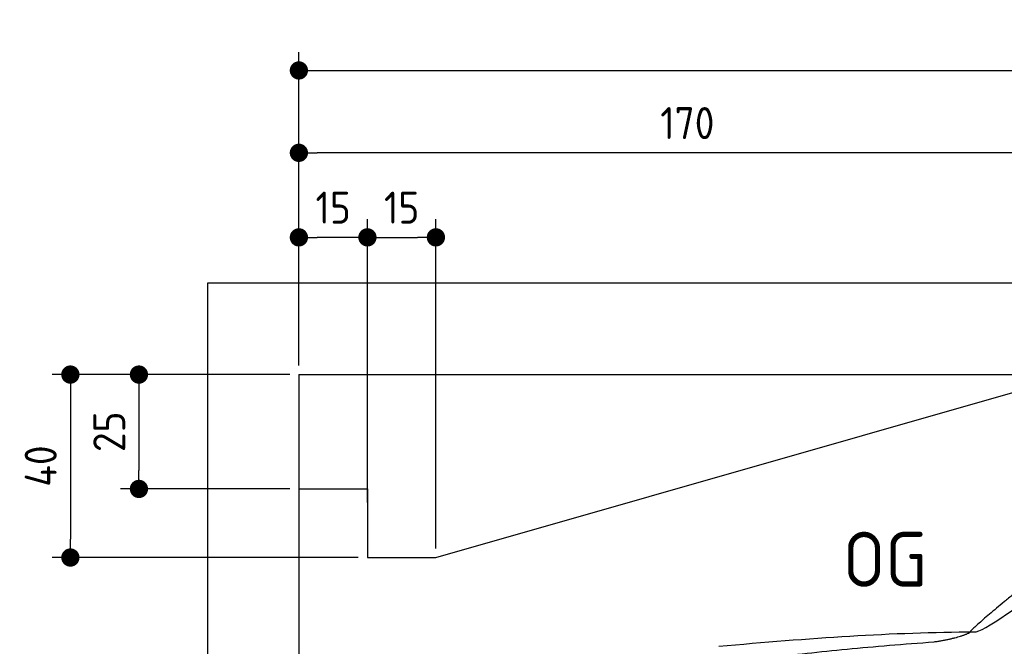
# Model space of a CAD drawing. Header units: millimetres. Extents: x -411 to 6777, y 0 to 6927.
# Tile 3 of 6: x -411 to 1744, y 5557 to 6927. Entities that reach past the tile are written whole.
import ezdxf

# ---------------------------------------------------------------- set-up
doc = ezdxf.new("R2010")
doc.units = ezdxf.units.MM
doc.layers.add('4', color=3, linetype='Continuous')
for name, color, linetype, lineweight in [('car', 10, 'Continuous', 25), ('Freiraum', 7, 'Continuous', 25), ('Gebäude', 7, 'Continuous', 25)]:
    doc.layers.add(name, color=color, linetype=linetype, lineweight=lineweight)
doc.styles.get("Standard").update_dxf_attribs({"font": 'ISOCP.SHX'})
doc.dimstyles.new('GEN-ISO', dxfattribs={"dimscale": 20, "dimtxt": 3.5, "dimasz": 2, "dimexe": 2, "dimexo": 1, "dimgap": 1.5, "dimtad": 1, "dimdec": 1, "dimlfac": 0.1, "dimdsep": 46, "dimtxsty": 'STANDARD', "dimblk": 'PUNKT', "dimcen": 2, "dimclrd": 256, "dimclre": 256, "dimclrt": 2, "dimadec": 0, "dimazin": 0, "dimtp": 0.1, "dimtm": 0.1, "dimtfac": 0.71, "dimtdec": 1, "dimtmove": 2, "dimatfit": 3, "dimldrblk": 'PUNKT', "dimfxl": 2, "dimtolj": 1, "dimarcsym": 0})

# ---------------------------------------------------------------- blocks, each defined once
blk = doc.blocks.new('PUNKT')
at = {"layer": '4', "color": 0, "linetype": 'ByBlock'}
blk.add_line((-0.5, 0), (-1, 0), dxfattribs=at)
at = {"layer": '4', "color": 0, "linetype": 'ByBlock', "const_width": 0.5}
blk.add_lwpolyline([(-0.25, 0, 1), (0.25, 0, 1)], format="xyb", close=True, dxfattribs=at)
blk = doc.blocks.new('*D37')
at = {"layer": '4', "lineweight": -2, "transparency": 16777216}
for p, q in [((200, 6170.9), (200, 6855.8)), ((5700, 6320.9), (5700, 6855.8)), ((240, 6815.8), (5660, 6815.8))]:
    blk.add_line(p, q, dxfattribs=at)
at = {"layer": 'Defpoints', "color": 0, "transparency": 16777216}
for p in [(5700, 6815.8), (5700, 6300.9), (200, 6150.9)]:
    blk.add_point(p, dxfattribs=at)
at = {"layer": '4', "lineweight": -2, "transparency": 16777216, "xscale": 40, "yscale": 40, "zscale": 40, "rotation": 180}
blk.add_blockref('PUNKT', (200, 6815.8), dxfattribs=at)
at = {"layer": '4', "lineweight": -2, "transparency": 16777216, "xscale": 40, "yscale": 40, "zscale": 40}
blk.add_blockref('PUNKT', (5700, 6815.8), dxfattribs=at)
at = {"layer": '4', "color": 2, "transparency": 16777216, "insert": (2950, 6880.8), "char_height": 70, "attachment_point": 5}
blk.add_mtext('550', dxfattribs=at)
blk = doc.blocks.new('Car')
at = {"layer": 'car'}
for points, degree in [([(1626.8, 5603.6), (1662.5, 5600.2), (1962.5, 5851.8), (2140, 5962.4)], 3), ([(1922.8, 5857.4), (1842.3, 5796.2), (1740.7, 5711.8), (1612.3, 5605.4), (1618.2, 5603.5)], 4), ([(1067.9, 5566.9), (1264, 5586.6), (1449.1, 5601.4), (1626.8, 5603.6)], 3), ([(1539.1, 5581), (1592.2, 5589.3), (1617.9, 5602.5)], 2), ([(726.8, 5445), (962.6, 5533.8), (1539.1, 5581)], 2)]:
    blk.add_open_spline(points, degree=degree, dxfattribs=at)
blk = doc.blocks.new('_Dot')
at = {"color": 0, "linetype": 'ByBlock', "lineweight": -2}
blk.add_line((-0.5, 0), (-1, 0), dxfattribs=at)
at = {"color": 0, "linetype": 'ByBlock', "const_width": 0.5}
blk.add_lwpolyline([(-0.25, 0, 1), (0.25, 0, 1)], format="xyb", close=True, dxfattribs=at)
blk = doc.blocks.new('*D43')
at = {"layer": '4', "lineweight": -2, "transparency": 16777216}
for p, q in [((200, 6170.9), (200, 6675.7)), ((1900, 6170.9), (1900, 6675.7)), ((1860, 6635.7), (240, 6635.7))]:
    blk.add_line(p, q, dxfattribs=at)
at = {"layer": 'Defpoints', "color": 0, "transparency": 16777216}
for p in [(200, 6635.7), (200, 6150.9), (1900, 6150.9)]:
    blk.add_point(p, dxfattribs=at)
at = {"layer": '4', "lineweight": -2, "transparency": 16777216, "xscale": 40, "yscale": 40, "zscale": 40, "rotation": 180}
blk.add_blockref('_Dot', (200, 6635.7), dxfattribs=at)
at = {"layer": '4', "lineweight": -2, "transparency": 16777216, "xscale": 40, "yscale": 40, "zscale": 40}
blk.add_blockref('_Dot', (1900, 6635.7), dxfattribs=at)
at = {"layer": '4', "color": 2, "transparency": 16777216, "insert": (1050, 6700.7), "char_height": 70, "attachment_point": 5}
blk.add_mtext('170', dxfattribs=at)
blk = doc.blocks.new('*D44')
at = {"layer": '4', "lineweight": -2, "transparency": 16777216}
for p, q in [((200, 6170.9), (200, 6490.9)), ((350, 5870.9), (350, 6490.9)), ((310, 6450.9), (240, 6450.9))]:
    blk.add_line(p, q, dxfattribs=at)
at = {"layer": 'Defpoints', "color": 0, "transparency": 16777216}
for p in [(200, 6450.9), (200, 6150.9), (350, 5850.9)]:
    blk.add_point(p, dxfattribs=at)
at = {"layer": '4', "lineweight": -2, "transparency": 16777216, "xscale": 40, "yscale": 40, "zscale": 40, "rotation": 180}
blk.add_blockref('_Dot', (200, 6450.9), dxfattribs=at)
at = {"layer": '4', "lineweight": -2, "transparency": 16777216, "xscale": 40, "yscale": 40, "zscale": 40}
blk.add_blockref('_Dot', (350, 6450.9), dxfattribs=at)
at = {"layer": '4', "color": 2, "transparency": 16777216, "insert": (275, 6515.9), "char_height": 70, "attachment_point": 5}
blk.add_mtext('15', dxfattribs=at)
blk = doc.blocks.new('*D45')
at = {"layer": '4', "lineweight": -2, "transparency": 16777216}
for p, q in [((180, 6150.9), (-340, 6150.9)), ((-300, 6110.9), (-300, 5790.9)), ((330, 5750.9), (-340, 5750.9))]:
    blk.add_line(p, q, dxfattribs=at)
at = {"layer": 'Defpoints', "color": 0, "transparency": 16777216}
for p in [(200, 6150.9), (-300, 5750.9), (350, 5750.9)]:
    blk.add_point(p, dxfattribs=at)
at = {"layer": '4', "lineweight": -2, "transparency": 16777216, "xscale": 40, "yscale": 40, "zscale": 40}
for p, rotation in [((-300, 6150.9), 90), ((-300, 5750.9), 270)]:
    blk.add_blockref('_Dot', p, dxfattribs=dict(at, rotation=rotation))
at = {"layer": '4', "color": 2, "transparency": 16777216, "insert": (-365, 5950.9), "char_height": 70, "attachment_point": 5, "rotation": 90}
blk.add_mtext('40', dxfattribs=at)
blk = doc.blocks.new('*D46')
at = {"layer": '4', "lineweight": -2, "transparency": 16777216}
for p, q in [((180, 6150.9), (-190, 6150.9)), ((-150, 6110.9), (-150, 5940.9)), ((180, 5900.9), (-190, 5900.9))]:
    blk.add_line(p, q, dxfattribs=at)
at = {"layer": 'Defpoints', "color": 0, "transparency": 16777216}
for p in [(200, 6150.9), (-150, 5900.9), (200, 5900.9)]:
    blk.add_point(p, dxfattribs=at)
at = {"layer": '4', "lineweight": -2, "transparency": 16777216, "xscale": 40, "yscale": 40, "zscale": 40}
for p, rotation in [((-150, 6150.9), 90), ((-150, 5900.9), 270)]:
    blk.add_blockref('_Dot', p, dxfattribs=dict(at, rotation=rotation))
at = {"layer": '4', "color": 2, "transparency": 16777216, "insert": (-215, 6025.9), "char_height": 70, "attachment_point": 5, "rotation": 90}
blk.add_mtext('25', dxfattribs=at)
blk = doc.blocks.new('*D47')
at = {"layer": '4', "lineweight": -2, "transparency": 16777216}
for p, q in [((350, 5920.9), (350, 6490.9)), ((499.8, 5770.9), (499.8, 6490.9)), ((390, 6450.9), (459.8, 6450.9))]:
    blk.add_line(p, q, dxfattribs=at)
at = {"layer": 'Defpoints', "color": 0, "transparency": 16777216}
for p in [(499.8, 6450.9), (350, 5900.9), (499.8, 5750.9)]:
    blk.add_point(p, dxfattribs=at)
at = {"layer": '4', "lineweight": -2, "transparency": 16777216, "xscale": 40, "yscale": 40, "zscale": 40, "rotation": 180}
blk.add_blockref('_Dot', (350, 6450.9), dxfattribs=at)
at = {"layer": '4', "lineweight": -2, "transparency": 16777216, "xscale": 40, "yscale": 40, "zscale": 40}
blk.add_blockref('_Dot', (499.8, 6450.9), dxfattribs=at)
at = {"layer": '4', "color": 2, "transparency": 16777216, "insert": (424.9, 6515.9), "char_height": 70, "attachment_point": 5}
blk.add_mtext('15', dxfattribs=at)
blk = doc.blocks.new('Gebäude_390_GT205')
at = {"layer": 'Freiraum', "linetype": 'Continuous'}
blk.add_lwpolyline([(200, 5900.9), (350, 5900.9), (350, 5750.9), (499.8, 5750.9), (1900, 6150.9)], dxfattribs=at)
at = {"layer": 'Gebäude', "linetype": 'Continuous'}
for p, q in [((5900, 6350.8), (0, 6350.8)), ((0, 6350.8), (0, 0)), ((200, 6150.9), (5700, 6150.9))]:
    blk.add_line(p, q, dxfattribs=at)
blk.add_lwpolyline([(200, 6150.9), (200, 200), (200, 200)], dxfattribs=at)

msp = doc.modelspace()

# ---------------------------------------------------------------- block references
at = {"layer": 'car', "rotation": 359.4752422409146}
msp.add_blockref('Car', (0, 0), dxfattribs=at)
at = {"layer": 'Gebäude'}
msp.add_blockref('Gebäude_390_GT205', (0, 0), dxfattribs=at)

# ---------------------------------------------------------------- texts
msp.add_text('OG', height=120).set_placement((1390.46, 5687))

# ---------------------------------------------------------------- dimensions: what is measured, and where the dimension line sits
at = {"layer": '4'}
for base, p1, p2, override, picture, middle in [((5700, 6815.8), (200, 6150.88), (5700, 6300.88), {"dimtdec": 3, "dimtolj": 0}, '*D37', (2950, 6880.8)), ((200, 6635.7), (1900, 6150.88), (200, 6150.88), {"dimblk1": 'Dot', "dimblk2": 'Dot', "dimsah": 1, "dimtdec": 3, "dimtolj": 0}, '*D43', (1050, 6700.7)), ((200, 6450.88), (350, 5850.88), (200, 6150.88), {"dimblk1": 'Dot', "dimblk2": 'Dot', "dimsah": 1, "dimtdec": 3, "dimtolj": 0}, '*D44', (275, 6515.88)), ((499.76, 6450.88), (349.97, 5900.88), (499.76, 5750.88), {"dimblk1": 'Dot', "dimblk2": 'Dot', "dimsah": 1, "dimtdec": 3, "dimtolj": 0}, '*D47', (424.87, 6515.88))]:
    dim = msp.add_linear_dim(base=base, p1=p1, p2=p2, dimstyle='GEN-ISO', override=override, dxfattribs=at)
    dim.commit()
    dim.dimension.update_dxf_attribs({"geometry": picture, "text_midpoint": middle})
for base, p2, picture, middle in [((-300, 5750.88), (350, 5750.88), '*D45', (-365, 5950.88)), ((-150, 5900.88), (200, 5900.88), '*D46', (-215.01, 6025.88))]:
    dim = msp.add_linear_dim(base=base, p1=(200, 6150.88), p2=p2, angle=90, dimstyle='GEN-ISO', override={"dimblk1": 'Dot', "dimblk2": 'Dot', "dimsah": 1, "dimtdec": 3, "dimtolj": 0}, dxfattribs=at)
    dim.commit()
    dim.dimension.update_dxf_attribs({"geometry": picture, "text_midpoint": middle})

doc.saveas('drawing.dxf')
